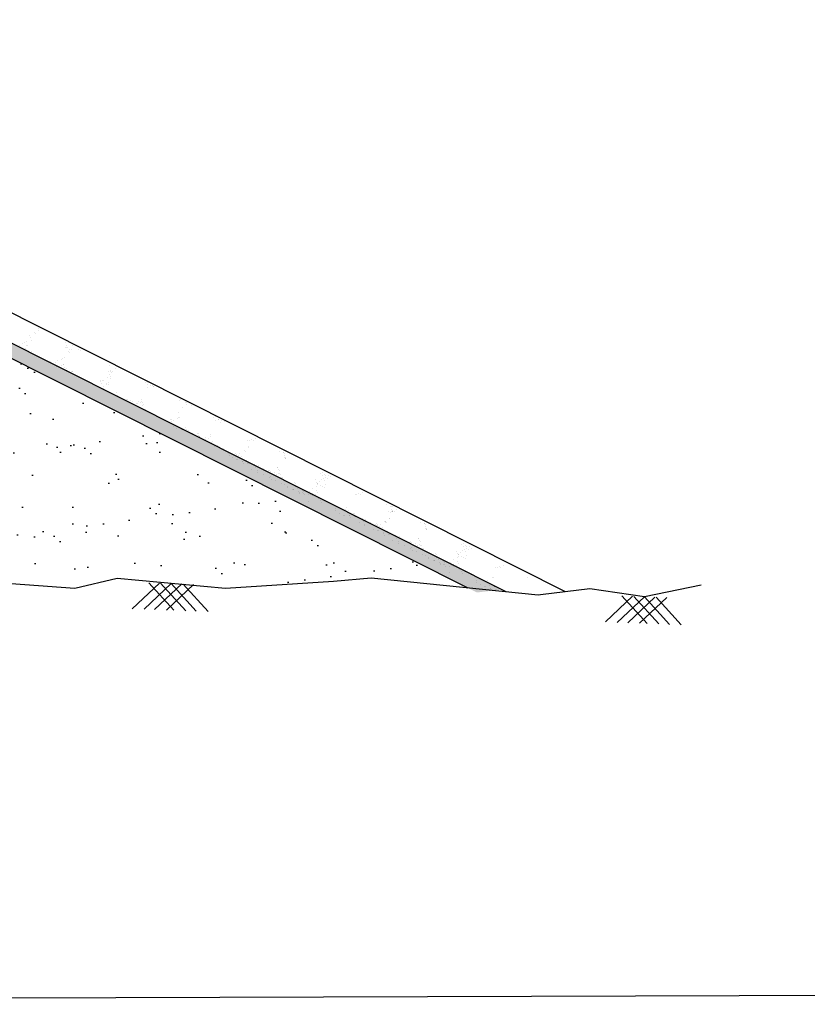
# Model space of a CAD drawing. Header units: inches. Extents: x -3872496040 to -3865243794, y -6657661114 to -6657485382.
# Tile 3 of 12: x -3872437018 to -3872412273, y -6657661114 to -6657630174. Entities that reach past the tile are written whole.
import ezdxf

# ---------------------------------------------------------------- set-up
doc = ezdxf.new("R2010")
doc.units = ezdxf.units.IN
doc.header["$MEASUREMENT"] = 0
doc.layers.add('CHNGE', color=7, linetype='Continuous')
doc.layers.add('TEX', color=6, linetype='Continuous')

msp = doc.modelspace()

# ---------------------------------------------------------------- hatches: boundary and pattern name
at = {"layer": 'CHNGE'}
h = msp.add_hatch(dxfattribs=at)
h.set_pattern_fill('AR-SAND', color=256, scale=1003.86, style=0)
h.set_pattern_definition([(37.5, (-3865861822.4, -6703162453.9), (-63.23651, 1934.26131), [0, -1525.8672, 0, -1706.562, 0, -1631.2725]), (7.5, (-3865861822.4, -6703162454), (1776.60804, 2833.03955), [0, -823.1652, 0, -1375.2882, 0, -527.0265]), (327.5, (-3865863057.2, -6703162453.9), (3126.16245, 5.6809), [0, -501.93, 0, -1806.948, 0, -2359.071]), (317.5, (-3865863057.2, -6703162454), (3017.73025, 881.0634), [0, -250.965, 0, -1184.5548, 0, -1355.211])])
h.paths.add_polyline_path([(-3872448785.306276, -6657647630.699586), (-3872448455.181484, -6657647666.188804), (-3872448226.273634, -6657647780.461846), (-3872445247.9257, -6657647655.000876), (-3872442149.637585, -6657647777.125766), (-3872442074.539539, -6657647708.512961), (-3872442017.134684, -6657647782.348619), (-3872440047.610777, -6657647859.98113), (-3872439483.630767, -6657647691.054786), (-3872439154.572517, -6657647761.018861), (-3872435286.034279, -6657648047.25397), (-3872433960.386673, -6657647738.600326), (-3872430554.84359, -6657648047.25397), (-3872427640.449626, -6657647855.711562), (-3872427617.166586, -6657647834.439174), (-3872427602.563854, -6657647853.221606), (-3872427156.139128, -6657647823.881278), (-3872425978.469761, -6657647722.518317), (-3872422928.425653, -6657648033.892932), (-3872441276.22201, -6657638809.897626), (-3872444091.61132, -6657638725.435943), (-3872444091.61132, -6657638637.022363), (-3872453502.79882, -6657638354.686734), (-3872462913.98632, -6657638637.022363), (-3872462913.98632, -6657638725.435943), (-3872465729.375633, -6657638809.897626), (-3872484354.890794, -6657648173.510623), (-3872483656.987009, -6657648258.486197), (-3872478406.958307, -6657647722.518317), (-3872477229.28894, -6657647823.881278), (-3872473830.584482, -6657648047.25397), (-3872470425.041395, -6657647738.600326), (-3872469099.393789, -6657648047.25397), (-3872465230.855545, -6657647761.018861), (-3872464901.797298, -6657647691.054786), (-3872464337.817292, -6657647859.98113), (-3872463794.767453, -6657647838.575793), (-3872463764.588591, -6657647811.003083), (-3872463744.686445, -6657647836.60175), (-3872459137.502369, -6657647655.000876), (-3872456159.154434, -6657647780.461846), (-3872455930.246584, -6657647666.188804), (-3872455600.121792, -6657647630.699586), (-3872452192.714036, -6657647766.509767)])
h.paths.add_polyline_path([(-3872457560.164831, -6657644811.084346), (-3872448388.090708, -6657644811.084346), (-3872448388.090708, -6657645571.940749), (-3872457560.164831, -6657645571.940749)], flags=24)
h.paths.add_polyline_path([(-3872458886.609691, -6657638977.023599), (-3872445749.759014, -6657638977.023599), (-3872445749.759014, -6657639853.320281), (-3872458886.609691, -6657639853.320281)], flags=24)
h.paths.add_polyline_path([(-3872458854.248125, -6657639877.00114), (-3872446375.660366, -6657639877.00114), (-3872446375.660366, -6657640765.963683), (-3872458854.248125, -6657640765.963683)], flags=24)
h.paths.add_polyline_path([(-3872458886.609691, -6657641083.582763), (-3872446654.825291, -6657641083.582763), (-3872446654.825291, -6657641959.879436), (-3872458886.609691, -6657641959.879436)], flags=24)
h.paths.add_polyline_path([(-3872458886.609691, -6657642177.639926), (-3872446294.029177, -6657642177.639926), (-3872446294.029177, -6657642942.115138), (-3872458886.609691, -6657642942.115138)], flags=24)
h = msp.add_hatch(dxfattribs=at)
h.set_pattern_fill('AR-SAND', color=256, scale=250.965, style=0)
h.set_pattern_definition([(142.5, (-3879045183.2, -6703162453.9), (15.809128, 483.5653272), [0, -381.4668, 0, -426.6405, 0, -407.818125]), (172.5, (-3879045183.2, -6703162453.9), (-444.152011, 708.259887), [0, -205.7913, 0, -343.82205, 0, -131.756625]), (212.5, (-3879044874.5, -6703162453.9), (-781.5406123, 1.4202244), [0, -125.4825, 0, -451.737, 0, -589.76775]), (222.5, (-3879044874.5, -6703162453.9), (-754.432563, 220.265848), [0, -62.74125, 0, -296.1387, 0, -338.80275])])
h.paths.add_polyline_path([(-3872441276.22201, -6657638809.897626), (-3872444091.61132, -6657638725.435943), (-3872444091.61132, -6657638298.603507), (-3872441168.997614, -6657638386.281911), (-3872421886.048214, -6657648080.407096), (-3872422650.706841, -6657648173.510623)])

# ---------------------------------------------------------------- linework, layer by layer
at = {"layer": 'CHNGE', "color": 31}
for p, q in [((-3872419871.2532, -6657648154.116483), (-3872440954.54882, -6657637539.050496)), ((-3872421736.536504, -6657648155.571195), (-3872441168.997614, -6657638386.28192)), ((-3872422928.425653, -6657648033.892951), (-3872441276.22201, -6657638809.897635)), ((-3872436701.915108, -6657640083.094737), (-3872436701.915108, -6657640083.094737)), ((-3872436553.017738, -6657639991.839534), (-3872436553.017738, -6657639991.839534)), ((-3872436522.856958, -6657640029.075171), (-3872436522.856958, -6657640029.075171)), ((-3872436437.792092, -6657639888.112769), (-3872436437.792092, -6657639888.112769)), ((-3872436413.749354, -6657639949.447089), (-3872436413.749354, -6657639949.447089)), ((-3872437012.488596, -6657640400.326148), (-3872437012.488596, -6657640400.326148)), ((-3872436943.427404, -6657640363.424714), (-3872436943.427404, -6657640363.424714)), ((-3872436856.976114, -6657640326.56626), (-3872436856.976114, -6657640326.56626)), ((-3872436806.288507, -6657640402.530383), (-3872436806.288507, -6657640402.530383)), ((-3872436797.00576, -6657640290.378497), (-3872436797.00576, -6657640290.378497)), ((-3872436776.555561, -6657640412.533778), (-3872436776.555561, -6657640412.533778)), ((-3872436678.015933, -6657640157.896241), (-3872436678.015933, -6657640157.896241)), ((-3872436640.463469, -6657640253.694613), (-3872436640.463469, -6657640253.694613)), ((-3872435572.660638, -6657640329.894956), (-3872435572.660638, -6657640329.894956)), ((-3872435535.10817, -6657640425.69332), (-3872435535.10817, -6657640425.69332)), ((-3872435372.470702, -6657640416.347148), (-3872435372.470702, -6657640416.347148)), ((-3872436880.687309, -6657640523.47808), (-3872436880.687309, -6657640523.47808)), ((-3872436827.480049, -6657640491.997497), (-3872436827.480049, -6657640491.997497)), ((-3872436643.87801, -6657640592.974349), (-3872436643.87801, -6657640592.974349)), ((-3872435569.684486, -6657640464.024163), (-3872435569.684486, -6657640464.024163)), ((-3872435539.951541, -6657640474.027558), (-3872435539.951541, -6657640474.027558)), ((-3872435511.065432, -6657640487.02764), (-3872435511.065432, -6657640487.02764)), ((-3872435498.214031, -6657640587.614438), (-3872435498.214031, -6657640587.614438)), ((-3872435443.125704, -6657640617.643437), (-3872435443.125704, -6657640617.643437)), ((-3872435441.841259, -6657640534.423278), (-3872435441.841259, -6657640534.423278)), ((-3872435379.393627, -6657640528.045915), (-3872435379.393627, -6657640528.045915)), ((-3872435174.152717, -6657640524.451522), (-3872435174.152717, -6657640524.451522)), ((-3872435119.064386, -6657640554.480517), (-3872435119.064386, -6657640554.480517)), ((-3872436040.743479, -6657640901.005261), (-3872436040.743479, -6657640901.005261)), ((-3872435901.312119, -6657640942.909898), (-3872435901.312119, -6657640942.909898)), ((-3872435832.333191, -6657640885.105538), (-3872435832.333191, -6657640885.105538)), ((-3872435716.303568, -6657641034.58125), (-3872435716.303568, -6657641034.58125)), ((-3872435713.736813, -6657640852.609485), (-3872435713.736813, -6657640852.609485)), ((-3872435685.829279, -6657640832.962241), (-3872435685.829279, -6657640832.962241)), ((-3872435650.996717, -6657641012.66285), (-3872435650.996717, -6657641012.66285)), ((-3872435634.015205, -6657640993.209908), (-3872435634.015205, -6657640993.209908)), ((-3872435624.10654, -6657640800.265508), (-3872435624.10654, -6657640800.265508)), ((-3872434347.937614, -6657640858.517589), (-3872434347.937614, -6657640858.517589)), ((-3872434292.849284, -6657640888.546573), (-3872434292.849284, -6657640888.546573)), ((-3872434200.373178, -6657641030.826604), (-3872434200.373178, -6657641030.826604)), ((-3872434033.934135, -6657641029.682845), (-3872434033.934135, -6657641029.682845)), ((-3872435868.819448, -6657641072.485112), (-3872435868.819448, -6657641072.485112)), ((-3872435728.479942, -6657641119.701158), (-3872435728.479942, -6657641119.701158)), ((-3872435698.746994, -6657641129.704558), (-3872435698.746994, -6657641129.704558)), ((-3872435613.444254, -6657641108.461223), (-3872435613.444254, -6657641108.461223)), ((-3872435589.401519, -6657641169.795543), (-3872435589.401519, -6657641169.795543)), ((-3872435538.189083, -6657641183.722907), (-3872435538.189083, -6657641183.722907)), ((-3872435532.701529, -6657641135.558103), (-3872435532.701529, -6657641135.558103)), ((-3872435397.849573, -6657641230.938952), (-3872435397.849573, -6657641230.938952)), ((-3872435368.116629, -6657641240.942348), (-3872435368.116629, -6657641240.942348)), ((-3872435345.723871, -6657641214.201776), (-3872435345.723871, -6657641214.201776)), ((-3872434232.253975, -6657641241.751103), (-3872434232.253975, -6657641241.751103)), ((-3872434231.74778, -6657641239.457995), (-3872434231.74778, -6657641239.457995)), ((-3872434194.195322, -6657641335.25636), (-3872434194.195322, -6657641335.25636)), ((-3872434177.982286, -6657641235.991359), (-3872434177.982286, -6657641235.991359)), ((-3872434159.677471, -6657641200.950135), (-3872434159.677471, -6657641200.950135)), ((-3872434148.249338, -6657641245.994758), (-3872434148.249338, -6657641245.994758)), ((-3872434104.589142, -6657641230.979135), (-3872434104.589142, -6657641230.979135)), ((-3872434016.771139, -6657641131.803456), (-3872434016.771139, -6657641131.803456)), ((-3872434493.796627, -6657641498.441236), (-3872434493.796627, -6657641498.441236)), ((-3872434476.241997, -6657641540.290071), (-3872434476.241997, -6657641540.290071)), ((-3872434434.41916, -6657641605.03984), (-3872434434.41916, -6657641605.03984)), ((-3872434422.695196, -6657641508.210959), (-3872434422.695196, -6657641508.210959)), ((-3872434392.962248, -6657641518.21436), (-3872434392.962248, -6657641518.21436)), ((-3872434295.478642, -6657641606.545615), (-3872434295.478642, -6657641606.545615)), ((-3872434291.23345, -6657641631.961425), (-3872434291.23345, -6657641631.961425)), ((-3872434260.759161, -6657641430.342422), (-3872434260.759161, -6657641430.342422)), ((-3872434240.390312, -6657641636.574599), (-3872434240.390312, -6657641636.574599)), ((-3872434232.404333, -6657641572.232717), (-3872434232.404333, -6657641572.232717)), ((-3872434170.152581, -6657641396.590684), (-3872434170.152581, -6657641396.590684)), ((-3872434169.735307, -6657641435.278323), (-3872434169.735307, -6657641435.278323)), ((-3872433088.840021, -6657641507.255075), (-3872433088.840021, -6657641507.255075)), ((-3872433064.797283, -6657641568.5894), (-3872433064.797283, -6657641568.5894)), ((-3872433009.291212, -6657641588.222116), (-3872433009.291212, -6657641588.222116)), ((-3872432995.80032, -6657641633.726481), (-3872432995.80032, -6657641633.726481)), ((-3872432905.59466, -6657641674.3872), (-3872432905.59466, -6657641674.3872)), ((-3872432855.460806, -6657641680.942527), (-3872432855.460806, -6657641680.942527)), ((-3872434396.866695, -6657641700.838204), (-3872434396.866695, -6657641700.838204)), ((-3872434372.823961, -6657641762.172519), (-3872434372.823961, -6657641762.172519)), ((-3872433983.077197, -6657641873.830117), (-3872433983.077197, -6657641873.830117)), ((-3872433945.524736, -6657641969.628486), (-3872433945.524736, -6657641969.628486)), ((-3872433002.057192, -6657641728.64276), (-3872433002.057192, -6657641728.64276)), ((-3872432825.727858, -6657641690.945931), (-3872432825.727858, -6657641690.945931)), ((-3872432810.973229, -6657641696.326491), (-3872432810.973229, -6657641696.326491)), ((-3872433951.128048, -6657642013.20095), (-3872433951.128048, -6657642013.20095)), ((-3872433815.856511, -6657642066.927901), (-3872433815.856511, -6657642066.927901)), ((-3872433675.517001, -6657642114.143947), (-3872433675.517001, -6657642114.143947)), ((-3872433645.784052, -6657642124.147342), (-3872433645.784052, -6657642124.147342)), ((-3872433580.548351, -6657642192.821462), (-3872433580.548351, -6657642192.821462)), ((-3872433531.735237, -6657642142.620391), (-3872433531.735237, -6657642142.620391)), ((-3872433494.182774, -6657642238.418754), (-3872433494.182774, -6657642238.418754)), ((-3872433485.226139, -6657642178.165694), (-3872433485.226139, -6657642178.165694)), ((-3872433395.539808, -6657642284.49282), (-3872433395.539808, -6657642284.49282)), ((-3872433344.886629, -6657642225.38174), (-3872433344.886629, -6657642225.38174)), ((-3872433315.153683, -6657642235.385129), (-3872433315.153683, -6657642235.385129)), ((-3872433270.835718, -6657642165.084886), (-3872433270.835718, -6657642165.084886)), ((-3872433215.747389, -6657642195.113875), (-3872433215.747389, -6657642195.113875)), ((-3872433204.728571, -6657642094.224614), (-3872433204.728571, -6657642094.224614)), ((-3872433180.056969, -6657642174.545178), (-3872433180.056969, -6657642174.545178)), ((-3872433167.176107, -6657642190.022979), (-3872433167.176107, -6657642190.022979)), ((-3872433154.595773, -6657642289.403487), (-3872433154.595773, -6657642289.403487)), ((-3872433143.133366, -6657642251.357299), (-3872433143.133366, -6657642251.357299)), ((-3872431984.648287, -6657642146.761394), (-3872431984.648287, -6657642146.761394)), ((-3872431978.020218, -6657642115.994098), (-3872431978.020218, -6657642115.994098)), ((-3872431794.418173, -6657642216.97095), (-3872431794.418173, -6657642216.97095)), ((-3872431786.330301, -6657642254.865767), (-3872431786.330301, -6657642254.865767)), ((-3872431772.366604, -6657642217.82754), (-3872431772.366604, -6657642217.82754)), ((-3872431607.440521, -6657642295.614608), (-3872431607.440521, -6657642295.614608)), ((-3872433211.937765, -6657642385.469666), (-3872433211.937765, -6657642385.469666)), ((-3872433080.393278, -6657642411.410665), (-3872433080.393278, -6657642411.410665)), ((-3872433024.960112, -6657642464.113339), (-3872433024.960112, -6657642464.113339)), ((-3872432839.951565, -6657642555.784694), (-3872432839.951565, -6657642555.784694)), ((-3872432038.406193, -6657642515.509913), (-3872432038.406193, -6657642515.509913)), ((-3872431917.991753, -6657642350.897262), (-3872431917.991753, -6657642350.897262)), ((-3872432629.051315, -6657642680.200946), (-3872432629.051315, -6657642680.200946)), ((-3872432469.371872, -6657642735.405215), (-3872432469.371872, -6657642735.405215)), ((-3872432284.363325, -6657642827.07657), (-3872432284.363325, -6657642827.07657)), ((-3872432264.492186, -6657642727.603528), (-3872432264.492186, -6657642727.603528)), ((-3872432246.192787, -6657642723.624154), (-3872432246.192787, -6657642723.624154)), ((-3872432240.449444, -6657642788.93785), (-3872432240.449444, -6657642788.93785)), ((-3872432191.104461, -6657642753.653148), (-3872432191.104461, -6657642753.653148)), ((-3872432068.880489, -6657642717.128913), (-3872432068.880489, -6657642717.128913)), ((-3872432022.365155, -6657642670.33291), (-3872432022.365155, -6657642670.33291)), ((-3872431992.632206, -6657642680.336305), (-3872431992.632206, -6657642680.336305)), ((-3872430926.100645, -6657642684.610639), (-3872430926.100645, -6657642684.610639)), ((-3872430869.682681, -6657642755.408092), (-3872430869.682681, -6657642755.408092)), ((-3872430866.843739, -6657642658.577842), (-3872430866.843739, -6657642658.577842)), ((-3872430785.761135, -6657642731.826678), (-3872430785.761135, -6657642731.826678)), ((-3872430756.02819, -6657642741.830079), (-3872430756.02819, -6657642741.830079)), ((-3872430706.599049, -6657642843.434033), (-3872430706.599049, -6657642843.434033)), ((-3872430683.241699, -6657642759.554694), (-3872430683.241699, -6657642759.554694)), ((-3872430595.470276, -6657642795.848426), (-3872430595.470276, -6657642795.848426)), ((-3872432177.709356, -6657642948.991223), (-3872432177.709356, -6657642948.991223)), ((-3872432100.761286, -6657642928.053416), (-3872432100.761286, -6657642928.053416)), ((-3872432076.787205, -6657643006.574264), (-3872432076.787205, -6657643006.574264)), ((-3872431936.447695, -6657643053.790299), (-3872431936.447695, -6657643053.790299)), ((-3872431906.71475, -6657643063.793704), (-3872431906.71475, -6657643063.793704)), ((-3872431813.150226, -6657642996.393802), (-3872431813.150226, -6657642996.393802)), ((-3872431789.107488, -6657643057.728131), (-3872431789.107488, -6657643057.728131)), ((-3872431746.156839, -6657643117.812051), (-3872431746.156839, -6657643117.812051)), ((-3872431728.775085, -6657643098.368447), (-3872431728.775085, -6657643098.368447)), ((-3872431605.817329, -6657643165.028096), (-3872431605.817329, -6657643165.028096)), ((-3872431576.084381, -6657643175.031491), (-3872431576.084381, -6657643175.031491)), ((-3872431545.173046, -6657643199.34529), (-3872431545.173046, -6657643199.34529)), ((-3872431419.867848, -6657643174.059051), (-3872431419.867848, -6657643174.059051)), ((-3872431415.526466, -6657643229.049846), (-3872431415.526466, -6657643229.049846)), ((-3872431399.360727, -6657643169.38572), (-3872431399.360727, -6657643169.38572)), ((-3872431034.801594, -6657643216.788304), (-3872431034.801594, -6657643216.788304)), ((-3872431361.808263, -6657643265.184085), (-3872431361.808263, -6657643265.184085)), ((-3872431358.195392, -6657643277.988959), (-3872431358.195392, -6657643277.988959)), ((-3872431337.765528, -6657643326.518405), (-3872431337.765528, -6657643326.518405)), ((-3872431173.186842, -6657643369.660308), (-3872431173.186842, -6657643369.660308)), ((-3872431166.461533, -6657643312.19242), (-3872431166.461533, -6657643312.19242)), ((-3872431084.896101, -6657643340.287633), (-3872431084.896101, -6657643340.287633)), ((-3872431010.758856, -6657643278.122619), (-3872431010.758856, -6657643278.122619)), ((-3872430989.584803, -6657643470.63716), (-3872430989.584803, -6657643470.63716)), ((-3872430948.018768, -6657643438.175988), (-3872430948.018768, -6657643438.175988)), ((-3872430910.466303, -6657643533.974353), (-3872430910.466303, -6657643533.974353)), ((-3872429848.292078, -6657643401.781413), (-3872429848.292078, -6657643401.781413)), ((-3872429787.548052, -6657643412.086093), (-3872429787.548052, -6657643412.086093)), ((-3872429737.044451, -6657643371.944303), (-3872429737.044451, -6657643371.944303)), ((-3872429681.956123, -6657643401.973296), (-3872429681.956123, -6657643401.973296)), ((-3872429602.439625, -6657643340.391234), (-3872429602.439625, -6657643340.391234)), ((-3872430886.423562, -6657643595.308679), (-3872430886.423562, -6657643595.308679)), ((-3872430802.607151, -6657643549.280833), (-3872430802.607151, -6657643549.280833)), ((-3872430617.598601, -6657643640.952191), (-3872430617.598601, -6657643640.952191)), ((-3872430459.124337, -6657643802.764634), (-3872430459.124337, -6657643802.764634)), ((-3872430247.018905, -6657643820.572707), (-3872430247.018905, -6657643820.572707)), ((-3872430196.906942, -6657643840.702703), (-3872430196.906942, -6657643840.702703)), ((-3872430108.074933, -6657643815.703176), (-3872430108.074933, -6657643815.703176)), ((-3872429952.665483, -6657643721.217059), (-3872429952.665483, -6657643721.217059)), ((-3872429922.932535, -6657643731.220454), (-3872429922.932535, -6657643731.220454)), ((-3872429842.663465, -6657643610.174701), (-3872429842.663465, -6657643610.174701)), ((-3872429816.053233, -6657643600.677411), (-3872429816.053233, -6657643600.677411)), ((-3872428856.400973, -6657643735.494788), (-3872428856.400973, -6657643735.494788)), ((-3872428737.308167, -6657643782.173411), (-3872428737.308167, -6657643782.173411)), ((-3872428716.061463, -6657643782.71083), (-3872428716.061463, -6657643782.71083)), ((-3872428686.328518, -6657643792.714229), (-3872428686.328518, -6657643792.714229)), ((-3872430435.081602, -6657643864.098956), (-3872430435.081602, -6657643864.098956)), ((-3872430337.717907, -6657643946.220626), (-3872430337.717907, -6657643946.220626)), ((-3872430197.378393, -6657643993.436662), (-3872430197.378393, -6657643993.436662)), ((-3872430167.645445, -6657644003.440057), (-3872430167.645445, -6657644003.440057)), ((-3872430141.818609, -6657643870.73169), (-3872430141.818609, -6657643870.73169)), ((-3872430062.010361, -6657643912.244058), (-3872430062.010361, -6657643912.244058)), ((-3872430045.334846, -6657643975.756545), (-3872430045.334846, -6657643975.756545)), ((-3872430007.782381, -6657644071.554908), (-3872430007.782381, -6657644071.554908)), ((-3872430007.087534, -6657644057.458413), (-3872430007.087534, -6657644057.458413)), ((-3872429983.739647, -6657644132.889237), (-3872429983.739647, -6657644132.889237)), ((-3872429882.903467, -6657644011.867957), (-3872429882.903467, -6657644011.867957)), ((-3872429878.408321, -6657644013.22091), (-3872429878.408321, -6657644013.22091)), ((-3872429866.748024, -6657644104.674449), (-3872429866.748024, -6657644104.674449)), ((-3872429837.015079, -6657644114.677854), (-3872429837.015079, -6657644114.677854)), ((-3872429629.497149, -6657644150.001327), (-3872429629.497149, -6657644150.001327)), ((-3872428712.401525, -6657643930.483582), (-3872428712.401525, -6657643930.483582)), ((-3872428699.755703, -6657643877.971789), (-3872428699.755703, -6657643877.971789)), ((-3872428676.371571, -6657643954.669847), (-3872428676.371571, -6657643954.669847)), ((-3872428675.712969, -6657643939.306106), (-3872428675.712969, -6657643939.306106)), ((-3872428657.313196, -6657643960.512568), (-3872428657.313196, -6657643960.512568)), ((-3872429721.904957, -6657644293.483582), (-3872429721.904957, -6657644293.483582)), ((-3872429676.457161, -6657644168.696208), (-3872429676.457161, -6657644168.696208)), ((-3872429593.992883, -6657644244.546826), (-3872429593.992883, -6657644244.546826)), ((-3872429556.440422, -6657644340.345191), (-3872429556.440422, -6657644340.345191)), ((-3872429538.302917, -6657644394.460435), (-3872429538.302917, -6657644394.460435)), ((-3872429536.117655, -6657644215.912244), (-3872429536.117655, -6657644215.912244)), ((-3872429506.422121, -6657644183.535935), (-3872429506.422121, -6657644183.535935)), ((-3872429506.384712, -6657644225.915639), (-3872429506.384712, -6657644225.915639)), ((-3872429370.582001, -6657644291.137589), (-3872429370.582001, -6657644291.137589)), ((-3872429351.325264, -6657644473.104102), (-3872429351.325264, -6657644473.104102)), ((-3872429205.391014, -6657644353.283725), (-3872429205.391014, -6657644353.283725)), ((-3872429175.75434, -6657644337.153441), (-3872429175.75434, -6657644337.153441)), ((-3872429172.264018, -6657644399.241969), (-3872429172.264018, -6657644399.241969)), ((-3872429135.842432, -6657644363.156447), (-3872429135.842432, -6657644363.156447)), ((-3872429117.175685, -6657644429.270968), (-3872429117.175685, -6657644429.270968)), ((-3872429015.196426, -6657644391.17179), (-3872429015.196426, -6657644391.17179)), ((-3872428950.833881, -6657644454.827811), (-3872428950.833881, -6657644454.827811)), ((-3872428920.359592, -6657644253.208802), (-3872428920.359592, -6657644253.208802)), ((-3872428902.427082, -6657644243.553628), (-3872428902.427082, -6657644243.553628)), ((-3872428878.384341, -6657644304.88795), (-3872428878.384341, -6657644304.88795)), ((-3872428874.856916, -6657644438.387826), (-3872428874.856916, -6657644438.387826)), ((-3872428848.202698, -6657644336.079053), (-3872428848.202698, -6657644336.079053)), ((-3872428845.123971, -6657644448.391231), (-3872428845.123971, -6657644448.391231)), ((-3872428815.644251, -6657644464.941314), (-3872428815.644251, -6657644464.941314)), ((-3872427571.884127, -6657644430.133214), (-3872427571.884127, -6657644430.133214)), ((-3872427512.627214, -6657644404.100423), (-3872427512.627214, -6657644404.100423)), ((-3872429166.316721, -6657644564.775466), (-3872429166.316721, -6657644564.775466)), ((-3872429142.65092, -6657644513.337094), (-3872429142.65092, -6657644513.337094)), ((-3872429105.098455, -6657644609.135459), (-3872429105.098455, -6657644609.135459)), ((-3872428982.714678, -6657644665.752303), (-3872428982.714678, -6657644665.752303)), ((-3872428858.260536, -6657644570.407229), (-3872428858.260536, -6657644570.407229)), ((-3872428795.737024, -6657644744.395976), (-3872428795.737024, -6657644744.395976)), ((-3872428778.091789, -6657644560.739678), (-3872428778.091789, -6657644560.739678)), ((-3872428767.231842, -6657644555.804654), (-3872428767.231842, -6657644555.804654)), ((-3872428754.049051, -6657644622.074008), (-3872428754.049051, -6657644622.074008)), ((-3872428691.308964, -6657644782.127374), (-3872428691.308964, -6657644782.127374)), ((-3872428659.942551, -6657644678.511605), (-3872428659.942551, -6657644678.511605)), ((-3872428395.245642, -6657644726.119685), (-3872428395.245642, -6657644726.119685)), ((-3872428364.302291, -6657644733.731597), (-3872428364.302291, -6657644733.731597)), ((-3872427710.288956, -6657644636.940026), (-3872427710.288956, -6657644636.940026)), ((-3872427697.816441, -6657644723.351027), (-3872427697.816441, -6657644723.351027)), ((-3872427672.736494, -6657644732.738399), (-3872427672.736494, -6657644732.738399)), ((-3872427646.524578, -6657644759.57227), (-3872427646.524578, -6657644759.57227)), ((-3872427593.700274, -6657644685.844899), (-3872427593.700274, -6657644685.844899)), ((-3872427544.508007, -6657644615.024924), (-3872427544.508007, -6657644615.024924)), ((-3872427515.466156, -6657644500.930671), (-3872427515.466156, -6657644500.930671)), ((-3872427477.913692, -6657644596.729045), (-3872427477.913692, -6657644596.729045)), ((-3872427453.870958, -6657644658.063359), (-3872427453.870958, -6657644658.063359)), ((-3872427431.544611, -6657644477.349259), (-3872427431.544611, -6657644477.349259)), ((-3872427408.691727, -6657644777.516253), (-3872427408.691727, -6657644777.516253)), ((-3872427407.470857, -6657644558.927615), (-3872427407.470857, -6657644558.927615)), ((-3872427401.811665, -6657644487.352664), (-3872427401.811665, -6657644487.352664)), ((-3872427352.382526, -6657644588.956614), (-3872427352.382526, -6657644588.956614)), ((-3872427329.025175, -6657644505.077275), (-3872427329.025175, -6657644505.077275)), ((-3872427241.253755, -6657644541.371011), (-3872427241.253755, -6657644541.371011)), ((-3872428610.72848, -6657644836.067327), (-3872428610.72848, -6657644836.067327)), ((-3872428598.648601, -6657644885.866979), (-3872428598.648601, -6657644885.866979)), ((-3872428458.309091, -6657644933.083024), (-3872428458.309091, -6657644933.083024)), ((-3872428428.576145, -6657644943.086419), (-3872428428.576145, -6657644943.086419)), ((-3872428427.126441, -6657644937.044179), (-3872428427.126441, -6657644937.044179)), ((-3872428345.939079, -6657644849.67686), (-3872428345.939079, -6657644849.67686)), ((-3872428326.749826, -6657644829.52996), (-3872428326.749826, -6657644829.52996)), ((-3872428302.707092, -6657644890.864282), (-3872428302.707092, -6657644890.864282)), ((-3872428268.018231, -6657644997.104775), (-3872428268.018231, -6657644997.104775)), ((-3872428240.148784, -6657645015.687852), (-3872428240.148784, -6657645015.687852)), ((-3872428239.967001, -6657645050.917651), (-3872428239.967001, -6657645050.917651)), ((-3872428147.621094, -6657644957.78124), (-3872428147.621094, -6657644957.78124)), ((-3872428127.678721, -6657645044.320811), (-3872428127.678721, -6657645044.320811)), ((-3872428097.945772, -6657645054.324206), (-3872428097.945772, -6657645054.324206)), ((-3872428092.532761, -6657644987.810239), (-3872428092.532761, -6657644987.810239)), ((-3872427912.960331, -6657645002.521871), (-3872427912.960331, -6657645002.521871)), ((-3872427823.559772, -6657644894.61832), (-3872427823.559772, -6657644894.61832)), ((-3872427812.245016, -6657645057.714999), (-3872427812.245016, -6657645057.714999)), ((-3872427730.679577, -6657645085.810214), (-3872427730.679577, -6657645085.810214)), ((-3872427692.67495, -6657644836.122958), (-3872427692.67495, -6657644836.122958)), ((-3872427680.585072, -6657644962.31088), (-3872427680.585072, -6657644962.31088)), ((-3872427656.542337, -6657645023.645204), (-3872427656.542337, -6657645023.645204)), ((-3872427648.693752, -6657644794.072719), (-3872427648.693752, -6657644794.072719)), ((-3872427573.013192, -6657644803.616242), (-3872427573.013192, -6657644803.616242)), ((-3872427499.498455, -6657644831.455403), (-3872427499.498455, -6657644831.455403)), ((-3872427444.410126, -6657644861.484397), (-3872427444.410126, -6657644861.484397)), ((-3872426481.592138, -6657645084.98751), (-3872426481.592138, -6657645084.98751)), ((-3872426370.344511, -6657645055.150409), (-3872426370.344511, -6657645055.150409)), ((-3872426315.256182, -6657645085.179399), (-3872426315.256182, -6657645085.179399)), ((-3872426235.739686, -6657645023.597331), (-3872426235.739686, -6657645023.597331)), ((-3872428055.140234, -6657645107.359204), (-3872428055.140234, -6657645107.359204)), ((-3872427959.360945, -6657645300.213798), (-3872427959.360945, -6657645300.213798)), ((-3872427937.387862, -6657645108.342561), (-3872427937.387862, -6657645108.342561)), ((-3872427875.407867, -6657645098.320243), (-3872427875.407867, -6657645098.320243)), ((-3872427818.970324, -6657645115.182889), (-3872427818.970324, -6657645115.182889)), ((-3872427635.368284, -6657645216.159741), (-3872427635.368284, -6657645216.159741)), ((-3872427593.802243, -6657645183.698569), (-3872427593.802243, -6657645183.698569)), ((-3872427556.249779, -6657645279.496932), (-3872427556.249779, -6657645279.496932)), ((-3872427532.207041, -6657645340.831264), (-3872427532.207041, -6657645340.831264)), ((-3872427448.390627, -6657645294.803414), (-3872427448.390627, -6657645294.803414)), ((-3872427263.382084, -6657645386.474767), (-3872427263.382084, -6657645386.474767)), ((-3872426420.848112, -6657645095.29219), (-3872426420.848112, -6657645095.29219)), ((-3872427104.907816, -6657645548.287215), (-3872427104.907816, -6657645548.287215)), ((-3872427080.865082, -6657645609.621535), (-3872427080.865082, -6657645609.621535)), ((-3872426983.501382, -6657645691.743201), (-3872426983.501382, -6657645691.743201)), ((-3872426892.802387, -6657645566.095283), (-3872426892.802387, -6657645566.095283)), ((-3872426842.690418, -6657645586.225278), (-3872426842.690418, -6657645586.225278)), ((-3872426775.11867, -6657645553.937793), (-3872426775.11867, -6657645553.937793)), ((-3872426741.374994, -6657645498.909272), (-3872426741.374994, -6657645498.909272)), ((-3872426695.310423, -6657645595.450164), (-3872426695.310423, -6657645595.450164)), ((-3872426678.634903, -6657645658.962646), (-3872426678.634903, -6657645658.962646)), ((-3872426516.203522, -6657645695.074063), (-3872426516.203522, -6657645695.074063)), ((-3872426511.708384, -6657645696.427007), (-3872426511.708384, -6657645696.427007)), ((-3872425489.701035, -6657645418.700885), (-3872425489.701035, -6657645418.700885)), ((-3872425418.482804, -6657645636.168998), (-3872425418.482804, -6657645636.168998)), ((-3872425370.608229, -6657645465.379514), (-3872425370.608229, -6657645465.379514)), ((-3872425357.738771, -6657645646.473678), (-3872425357.738771, -6657645646.473678)), ((-3872425349.361521, -6657645465.91693), (-3872425349.361521, -6657645465.91693)), ((-3872425345.701588, -6657645613.689685), (-3872425345.701588, -6657645613.689685)), ((-3872425333.055763, -6657645561.177886), (-3872425333.055763, -6657645561.177886)), ((-3872425319.628579, -6657645475.920325), (-3872425319.628579, -6657645475.920325)), ((-3872425309.671629, -6657645637.875934), (-3872425309.671629, -6657645637.875934)), ((-3872425309.013025, -6657645622.512206), (-3872425309.013025, -6657645622.512206)), ((-3872425307.23517, -6657645606.331901), (-3872425307.23517, -6657645606.331901)), ((-3872425290.613257, -6657645643.718669), (-3872425290.613257, -6657645643.718669)), ((-3872425252.146844, -6657645636.360885), (-3872425252.146844, -6657645636.360885)), ((-3872425172.630348, -6657645574.778823), (-3872425172.630348, -6657645574.778823)), ((-3872426843.161869, -6657645738.959247), (-3872426843.161869, -6657645738.959247)), ((-3872426813.428926, -6657645748.962642), (-3872426813.428926, -6657645748.962642)), ((-3872426641.082442, -6657645754.76101), (-3872426641.082442, -6657645754.76101)), ((-3872426640.387591, -6657645740.664515), (-3872426640.387591, -6657645740.664515)), ((-3872426617.039701, -6657645816.09534), (-3872426617.039701, -6657645816.09534)), ((-3872426500.048081, -6657645787.880555), (-3872426500.048081, -6657645787.880555)), ((-3872426470.31514, -6657645797.883956), (-3872426470.31514, -6657645797.883956)), ((-3872426355.205021, -6657645976.689689), (-3872426355.205021, -6657645976.689689)), ((-3872426309.757225, -6657645851.902308), (-3872426309.757225, -6657645851.902308)), ((-3872426262.79721, -6657645833.207423), (-3872426262.79721, -6657645833.207423)), ((-3872426227.29294, -6657645927.752913), (-3872426227.29294, -6657645927.752913)), ((-3872426169.417715, -6657645899.11835), (-3872426169.417715, -6657645899.11835)), ((-3872426139.722182, -6657645866.742038), (-3872426139.722182, -6657645866.742038)), ((-3872426139.684767, -6657645909.121745), (-3872426139.684767, -6657645909.121745)), ((-3872426003.882065, -6657645974.343696), (-3872426003.882065, -6657645974.343696)), ((-3872425553.65965, -6657645936.414908), (-3872425553.65965, -6657645936.414908)), ((-3872425535.72714, -6657645926.759725), (-3872425535.72714, -6657645926.759725)), ((-3872425522.856203, -6657645955.604644), (-3872425522.856203, -6657645955.604644)), ((-3872425511.684406, -6657645988.09405), (-3872425511.684406, -6657645988.09405)), ((-3872425493.123255, -6657645965.608045), (-3872425493.123255, -6657645965.608045)), ((-3872425412.854185, -6657645844.562295), (-3872425412.854185, -6657645844.562295)), ((-3872425386.243957, -6657645835.064992), (-3872425386.243957, -6657645835.064992)), ((-3872424426.591694, -6657645969.882379), (-3872424426.591694, -6657645969.882379)), ((-3872424307.49889, -6657646016.561009), (-3872424307.49889, -6657646016.561009)), ((-3872424286.252187, -6657646017.098418), (-3872424286.252187, -6657646017.098418)), ((-3872426189.740477, -6657646023.551291), (-3872426189.740477, -6657646023.551291)), ((-3872426171.602976, -6657646077.666532), (-3872426171.602976, -6657646077.666532)), ((-3872425907.908627, -6657646180.608209), (-3872425907.908627, -6657646180.608209)), ((-3872425838.691072, -6657646036.489831), (-3872425838.691072, -6657646036.489831)), ((-3872425817.209631, -6657646054.960292), (-3872425817.209631, -6657646054.960292)), ((-3872425809.054398, -6657646020.359538), (-3872425809.054398, -6657646020.359538)), ((-3872425769.142486, -6657646046.362548), (-3872425769.142486, -6657646046.362548)), ((-3872425767.569117, -6657646227.824244), (-3872425767.569117, -6657646227.824244)), ((-3872425767.097662, -6657646075.090285), (-3872425767.097662, -6657646075.090285)), ((-3872425737.836171, -6657646237.827649), (-3872425737.836171, -6657646237.827649)), ((-3872425712.009336, -6657646105.119285), (-3872425712.009336, -6657646105.119285)), ((-3872425678.265659, -6657646050.090768), (-3872425678.265659, -6657646050.090768)), ((-3872425632.201081, -6657646146.63165), (-3872425632.201081, -6657646146.63165)), ((-3872425615.525566, -6657646210.144134), (-3872425615.525566, -6657646210.144134)), ((-3872425577.973101, -6657646305.942506), (-3872425577.973101, -6657646305.942506)), ((-3872425577.278254, -6657646291.846004), (-3872425577.278254, -6657646291.846004)), ((-3872425453.094187, -6657646246.255542), (-3872425453.094187, -6657646246.255542)), ((-3872425448.599042, -6657646247.608502), (-3872425448.599042, -6657646247.608502)), ((-3872424282.592249, -6657646164.871163), (-3872424282.592249, -6657646164.871163)), ((-3872424269.946423, -6657646112.359374), (-3872424269.946423, -6657646112.359374)), ((-3872424256.519238, -6657646027.101819), (-3872424256.519238, -6657646027.101819)), ((-3872424246.562291, -6657646189.057427), (-3872424246.562291, -6657646189.057427)), ((-3872424245.903688, -6657646173.693694), (-3872424245.903688, -6657646173.693694)), ((-3872424227.503916, -6657646194.900163), (-3872424227.503916, -6657646194.900163)), ((-3872425553.930367, -6657646367.276818), (-3872425553.930367, -6657646367.276818)), ((-3872425436.938747, -6657646339.062039), (-3872425436.938747, -6657646339.062039)), ((-3872425407.205799, -6657646349.065444), (-3872425407.205799, -6657646349.065444)), ((-3872425292.09568, -6657646527.871175), (-3872425292.09568, -6657646527.871175)), ((-3872425246.647888, -6657646403.083797), (-3872425246.647888, -6657646403.083797)), ((-3872425199.687872, -6657646384.388917), (-3872425199.687872, -6657646384.388917)), ((-3872425164.183606, -6657646478.934407), (-3872425164.183606, -6657646478.934407)), ((-3872425126.631142, -6657646574.73278), (-3872425126.631142, -6657646574.73278)), ((-3872425108.493641, -6657646628.848027), (-3872425108.493641, -6657646628.848027)), ((-3872425106.308374, -6657646450.299836), (-3872425106.308374, -6657646450.299836)), ((-3872425076.612848, -6657646417.923526), (-3872425076.612848, -6657646417.923526)), ((-3872425076.575433, -6657646460.303237), (-3872425076.575433, -6657646460.303237)), ((-3872424940.772724, -6657646525.525182), (-3872424940.772724, -6657646525.525182)), ((-3872424775.581738, -6657646587.671315), (-3872424775.581738, -6657646587.671315)), ((-3872424745.945061, -6657646571.541026), (-3872424745.945061, -6657646571.541026)), ((-3872424742.454739, -6657646633.629558), (-3872424742.454739, -6657646633.629558)), ((-3872424706.033152, -6657646597.544042), (-3872424706.033152, -6657646597.544042)), ((-3872424585.387146, -6657646625.559379), (-3872424585.387146, -6657646625.559379)), ((-3872424490.550312, -6657646487.596395), (-3872424490.550312, -6657646487.596395)), ((-3872424472.617803, -6657646477.941218), (-3872424472.617803, -6657646477.941218)), ((-3872424448.575065, -6657646539.275533), (-3872424448.575065, -6657646539.275533)), ((-3872424418.393424, -6657646570.466636), (-3872424418.393424, -6657646570.466636)), ((-3872423082.817938, -6657646638.488015), (-3872423082.817938, -6657646638.488015)), ((-3872424921.515984, -6657646707.491691), (-3872424921.515984, -6657646707.491691)), ((-3872424736.507441, -6657646799.163051), (-3872424736.507441, -6657646799.163051)), ((-3872424712.841643, -6657646747.724685), (-3872424712.841643, -6657646747.724685)), ((-3872424687.366408, -6657646663.658551), (-3872424687.366408, -6657646663.658551)), ((-3872424675.289179, -6657646843.523053), (-3872424675.289179, -6657646843.523053)), ((-3872424552.905401, -6657646900.139903), (-3872424552.905401, -6657646900.139903)), ((-3872424521.024605, -6657646689.2154), (-3872424521.024605, -6657646689.2154)), ((-3872424445.047636, -6657646672.775424), (-3872424445.047636, -6657646672.775424)), ((-3872424428.451263, -6657646804.794814), (-3872424428.451263, -6657646804.794814)), ((-3872424415.314694, -6657646682.778819), (-3872424415.314694, -6657646682.778819)), ((-3872424385.834974, -6657646699.328904), (-3872424385.834974, -6657646699.328904)), ((-3872424348.282509, -6657646795.127276), (-3872424348.282509, -6657646795.127276)), ((-3872424337.422562, -6657646790.192246), (-3872424337.422562, -6657646790.192246)), ((-3872424324.239771, -6657646856.461593), (-3872424324.239771, -6657646856.461593)), ((-3872424230.133274, -6657646912.899198), (-3872424230.133274, -6657646912.899198)), ((-3872423280.479679, -6657646871.327624), (-3872423280.479679, -6657646871.327624)), ((-3872423163.890993, -6657646920.232493), (-3872423163.890993, -6657646920.232493)), ((-3872423142.074841, -6657646664.520812), (-3872423142.074841, -6657646664.520812)), ((-3872423114.698734, -6657646849.412509), (-3872423114.698734, -6657646849.412509)), ((-3872423085.656877, -6657646735.318261), (-3872423085.656877, -6657646735.318261)), ((-3872423048.104416, -6657646831.116628), (-3872423048.104416, -6657646831.116628)), ((-3872423024.061678, -6657646892.45095), (-3872423024.061678, -6657646892.45095)), ((-3872423001.735337, -6657646711.736852), (-3872423001.735337, -6657646711.736852)), ((-3872422977.661577, -6657646793.315204), (-3872422977.661577, -6657646793.315204)), ((-3872422972.002385, -6657646721.740252), (-3872422972.002385, -6657646721.740252)), ((-3872422922.573247, -6657646823.344199), (-3872422922.573247, -6657646823.344199)), ((-3872422899.215895, -6657646739.464868), (-3872422899.215895, -6657646739.464868)), ((-3872422811.444475, -6657646775.758601), (-3872422811.444475, -6657646775.758601)), ((-3872424365.927744, -6657646978.783561), (-3872424365.927744, -6657646978.783561)), ((-3872424261.499683, -6657647016.514966), (-3872424261.499683, -6657647016.514966)), ((-3872424180.919201, -6657647070.454919), (-3872424180.919201, -6657647070.454919)), ((-3872424168.839321, -6657647120.254561), (-3872424168.839321, -6657647120.254561)), ((-3872424028.499814, -6657647167.470607), (-3872424028.499814, -6657647167.470607)), ((-3872423998.766865, -6657647177.474002), (-3872423998.766865, -6657647177.474002)), ((-3872423997.317162, -6657647171.431762), (-3872423997.317162, -6657647171.431762)), ((-3872423965.436361, -6657646960.507274), (-3872423965.436361, -6657646960.507274)), ((-3872423934.493011, -6657646968.119182), (-3872423934.493011, -6657646968.119182)), ((-3872423916.129796, -6657647084.06446), (-3872423916.129796, -6657647084.06446)), ((-3872423896.940546, -6657647063.917544), (-3872423896.940546, -6657647063.917544)), ((-3872423872.897816, -6657647125.251864), (-3872423872.897816, -6657647125.251864)), ((-3872423838.208952, -6657647231.492356), (-3872423838.208952, -6657647231.492356)), ((-3872423810.339507, -6657647250.075435), (-3872423810.339507, -6657647250.075435)), ((-3872423717.811813, -6657647192.16883), (-3872423717.811813, -6657647192.16883)), ((-3872423662.723484, -6657647222.19782), (-3872423662.723484, -6657647222.19782)), ((-3872423483.151054, -6657647236.909453), (-3872423483.151054, -6657647236.909453)), ((-3872423393.750493, -6657647129.005908), (-3872423393.750493, -6657647129.005908)), ((-3872423268.007164, -6657646957.738616), (-3872423268.007164, -6657646957.738616)), ((-3872423262.865669, -6657647070.510549), (-3872423262.865669, -6657647070.510549)), ((-3872423250.775792, -6657647196.698472), (-3872423250.775792, -6657647196.698472)), ((-3872423242.927214, -6657646967.125987), (-3872423242.927214, -6657646967.125987)), ((-3872423218.884476, -6657647028.460303), (-3872423218.884476, -6657647028.460303)), ((-3872423216.715298, -6657646993.959853), (-3872423216.715298, -6657646993.959853)), ((-3872423143.203916, -6657647038.003833), (-3872423143.203916, -6657647038.003833)), ((-3872423069.689178, -6657647065.842996), (-3872423069.689178, -6657647065.842996)), ((-3872423014.600849, -6657647095.871985), (-3872423014.600849, -6657647095.871985)), ((-3872422978.882446, -6657647011.903844), (-3872422978.882446, -6657647011.903844)), ((-3872423810.157718, -6657647285.30524), (-3872423810.157718, -6657647285.30524)), ((-3872423697.869442, -6657647278.708396), (-3872423697.869442, -6657647278.708396)), ((-3872423668.136496, -6657647288.711806), (-3872423668.136496, -6657647288.711806)), ((-3872423625.33096, -6657647341.746795), (-3872423625.33096, -6657647341.746795)), ((-3872423529.551668, -6657647534.601386), (-3872423529.551668, -6657647534.601386)), ((-3872423507.578586, -6657647342.730153), (-3872423507.578586, -6657647342.730153)), ((-3872423445.598587, -6657647332.707828), (-3872423445.598587, -6657647332.707828)), ((-3872423389.161043, -6657647349.570487), (-3872423389.161043, -6657647349.570487)), ((-3872423382.435736, -6657647292.10259), (-3872423382.435736, -6657647292.10259)), ((-3872423300.8703, -6657647320.197803), (-3872423300.8703, -6657647320.197803)), ((-3872423226.733057, -6657647258.032794), (-3872423226.733057, -6657647258.032794)), ((-3872423205.559001, -6657647450.547339), (-3872423205.559001, -6657647450.547339)), ((-3872423163.992964, -6657647418.086158), (-3872423163.992964, -6657647418.086158)), ((-3872423126.440498, -6657647513.884532), (-3872423126.440498, -6657647513.884532)), ((-3872423018.58135, -6657647529.191007), (-3872423018.58135, -6657647529.191007)), ((-3872422064.266279, -6657647381.691577), (-3872422064.266279, -6657647381.691577)), ((-3872422003.52225, -6657647391.996259), (-3872422003.52225, -6657647391.996259)), ((-3872421953.018652, -6657647351.854476), (-3872421953.018652, -6657647351.854476)), ((-3872421897.930323, -6657647381.88347), (-3872421897.930323, -6657647381.88347)), ((-3872421818.413824, -6657647320.301404), (-3872421818.413824, -6657647320.301404)), ((-3872432173.019464, -6657648732.827868), (-3872432962.573732, -6657647866.138738)), ((-3872423102.397764, -6657647575.218846), (-3872423102.397764, -6657647575.218846)), ((-3872422833.572803, -6657647620.862357), (-3872422833.572803, -6657647620.862357)), ((-3872422675.098539, -6657647782.674804), (-3872422675.098539, -6657647782.674804)), ((-3872422651.055801, -6657647844.009126), (-3872422651.055801, -6657647844.009126)), ((-3872422462.993107, -6657647800.482873), (-3872422462.993107, -6657647800.482873)), ((-3872422412.881138, -6657647820.61287), (-3872422412.881138, -6657647820.61287)), ((-3872422357.792811, -6657647850.641856), (-3872422357.792811, -6657647850.641856)), ((-3872422324.049135, -6657647795.613343), (-3872422324.049135, -6657647795.613343)), ((-3872422168.639679, -6657647701.127225), (-3872422168.639679, -6657647701.127225)), ((-3872422138.906734, -6657647711.13063), (-3872422138.906734, -6657647711.13063)), ((-3872421072.375172, -6657647715.404963), (-3872421072.375172, -6657647715.404963)), ((-3872433482.371256, -6657648683.072495), (-3872432629.320539, -6657647878.802356)), ((-3872433110.665844, -6657648697.197309), (-3872432257.615128, -6657647892.927154)), ((-3872432777.412655, -6657648709.860929), (-3872431924.361938, -6657647905.590785)), ((-3872431801.314056, -6657648746.952672), (-3872432590.868322, -6657647880.263537)), ((-3872432405.707243, -6657648723.985728), (-3872431552.65653, -6657647919.715583)), ((-3872431468.060867, -6657648759.616298), (-3872432257.615128, -6657647892.927154)), ((-3872431096.355453, -6657648773.741096), (-3872431885.909721, -6657647907.051967)), ((-3872422553.692102, -6657647926.13079), (-3872422553.692102, -6657647926.13079)), ((-3872422413.352592, -6657647973.346829), (-3872422413.352592, -6657647973.346829)), ((-3872422383.619646, -6657647983.350224), (-3872422383.619646, -6657647983.350224)), ((-3872422277.984564, -6657647892.154231), (-3872422277.984564, -6657647892.154231)), ((-3872422261.309041, -6657647955.666715), (-3872422261.309041, -6657647955.666715)), ((-3872422223.756577, -6657648051.465087), (-3872422223.756577, -6657648051.465087)), ((-3872422223.061733, -6657648037.368579), (-3872422223.061733, -6657648037.368579)), ((-3872422199.713842, -6657648112.799403), (-3872422199.713842, -6657648112.799403)), ((-3872422098.877663, -6657647991.778123), (-3872422098.877663, -6657647991.778123)), ((-3872422094.382524, -6657647993.131078), (-3872422094.382524, -6657647993.131078)), ((-3872422082.722223, -6657648084.584624), (-3872422082.722223, -6657648084.584624)), ((-3872422052.989274, -6657648094.588023), (-3872422052.989274, -6657648094.588023)), ((-3872418617.522333, -6657649097.730521), (-3872417764.47161, -6657648293.460372)), ((-3872418245.816919, -6657649111.855321), (-3872417392.766203, -6657648307.585181)), ((-3872417308.170539, -6657649147.485894), (-3872418097.724808, -6657648280.796762)), ((-3872417912.563728, -6657649124.518947), (-3872417059.513012, -6657648320.248803)), ((-3872416936.465132, -6657649161.610694), (-3872417726.019393, -6657648294.921563)), ((-3872417540.858322, -6657649138.643754), (-3872416687.807606, -6657648334.37361)), ((-3872416603.211938, -6657649174.27431), (-3872417392.766203, -6657648307.585181)), ((-3872416231.506531, -6657649188.399123), (-3872417021.060795, -6657648321.709994))]:
    msp.add_line(p, q, dxfattribs=at)
at = {"layer": 'CHNGE'}
for points in [[(-3872420657.027232, -6657648249.790988), (-3872420728.44106, -6657648258.486207), (-3872425978.469761, -6657647722.518327), (-3872427156.139128, -6657647823.881293), (-3872430554.84359, -6657648047.253978), (-3872433960.386673, -6657647738.600333), (-3872435286.034279, -6657648047.253978), (-3872439154.572517, -6657647761.018878), (-3872439483.630767, -6657647691.054801), (-3872440047.610777, -6657647859.981141), (-3872445247.9257, -6657647655.000896), (-3872448226.273634, -6657647780.461864), (-3872448455.181484, -6657647666.188813), (-3872448785.306276, -6657647630.699603), (-3872452192.714036, -6657647766.509776)], [(-3872415604.826788, -6657647938.251903), (-3872415604.826788, -6657647938.251903), (-3872417392.766203, -6657648307.585181), (-3872419107.395937, -6657648061.110528), (-3872420657.027232, -6657648249.790988)]]:
    msp.add_lwpolyline(points, dxfattribs=at)
at = {"layer": 'TEX', "color": 7, "ltscale": 20}
msp.add_lwpolyline([(-3872277300, -6657660410), (-3872496040, -6657661114.094046), (-3872496040, -6657552605.905955), (-3872277300, -6657551901.81191)], close=True, dxfattribs=at)

doc.saveas('drawing.dxf')
